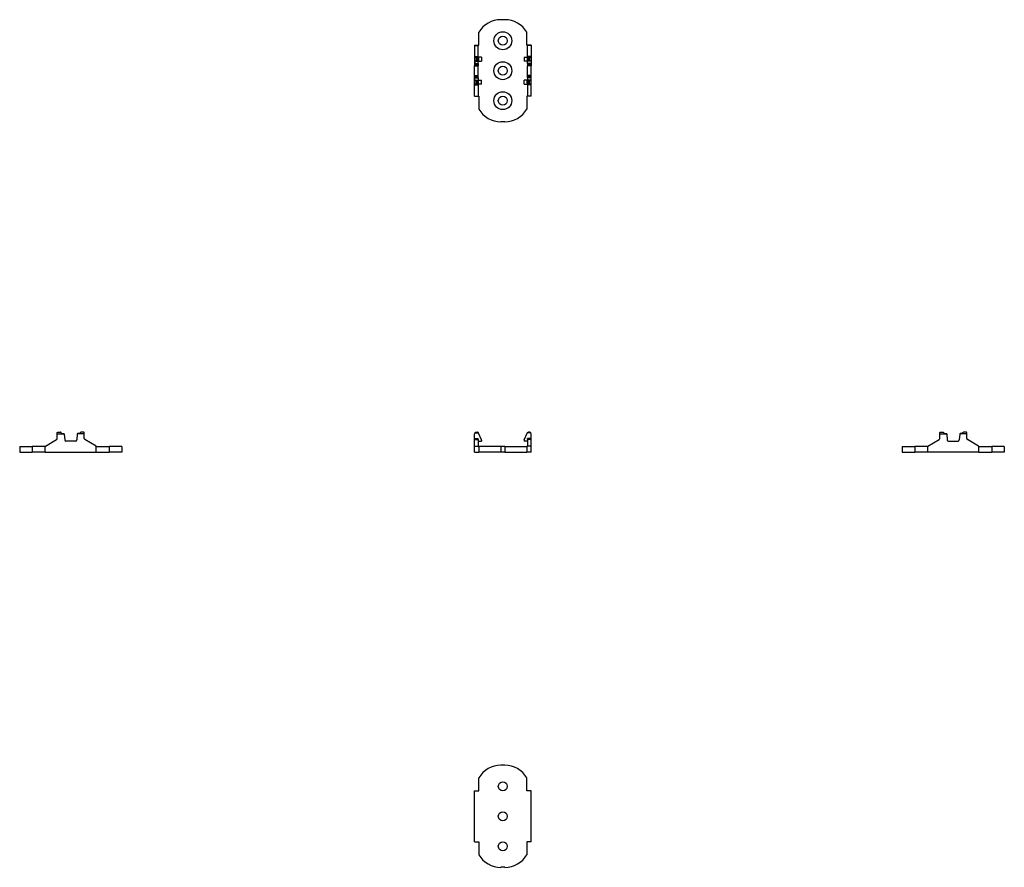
# Model space of a CAD drawing. Header units: millimetres. Extents: x 61 to 390, y 10 to 293.
import ezdxf

# ---------------------------------------------------------------- set-up
doc = ezdxf.new("R2010")
doc.units = ezdxf.units.MM
doc.linetypes.add('SLD-Solid', pattern=[0])

msp = doc.modelspace()

# ---------------------------------------------------------------- linework, layer by layer
at = {"color": 7, "linetype": 'SLD-Solid', "lineweight": 25}
for p, q in [((223.23, 293.03), (221.96, 293.03)), ((214.59, 284.51), (214.59, 288.86)), ((230.59, 284.51), (230.59, 288.86)), ((213.19, 284.51), (214.39, 284.51)), ((213.19, 284.51), (213.19, 284.46)), ((213.19, 284.46), (214.39, 284.46)), ((213.19, 284.46), (213.19, 280.7)), ((214.39, 284.46), (214.39, 284.51)), ((214.39, 284.51), (214.59, 284.51)), ((214.39, 280.7), (214.39, 284.46)), ((230.79, 284.51), (230.59, 284.51)), ((231.99, 284.51), (230.79, 284.51)), ((230.79, 284.46), (230.79, 284.51)), ((231.99, 284.46), (230.79, 284.46)), ((230.79, 280.7), (230.79, 284.46)), ((231.99, 284.51), (231.99, 284.46)), ((231.99, 284.46), (231.99, 280.7)), ((213.19, 280.7), (214.39, 280.7)), ((213.19, 280.7), (213.19, 280.51)), ((213.19, 280.51), (213.19, 278.24)), ((213.19, 280.51), (213.29, 280.51)), ((213.29, 279.21), (213.2, 279.21)), ((213.2, 279.21), (213.2, 278.39)), ((213.29, 280.51), (214.46, 280.51)), ((213.29, 279.21), (214.46, 279.21)), ((213.69, 280.31), (213.69, 279.41)), ((213.69, 280.31), (214.06, 280.31)), ((213.69, 279.41), (214.06, 279.41)), ((214.06, 280.31), (214.06, 279.41)), ((214.39, 280.7), (214.39, 280.51)), ((214.39, 278.39), (214.39, 279.21)), ((214.46, 280.51), (214.52, 280.51)), ((214.52, 279.21), (214.46, 279.21)), ((214.52, 280.51), (214.52, 279.21)), ((215.48, 280.51), (214.52, 280.51)), ((214.52, 279.21), (215.48, 279.21)), ((215.48, 280.51), (215.48, 279.21)), ((215.48, 280.51), (215.49, 280.51)), ((215.49, 279.21), (215.48, 279.21)), ((215.49, 280.51), (215.49, 279.21)), ((229.69, 280.51), (229.69, 279.21)), ((229.71, 280.51), (229.69, 280.51)), ((229.69, 279.21), (229.71, 279.21)), ((229.71, 280.51), (229.71, 279.21)), ((229.71, 280.51), (230.66, 280.51)), ((230.66, 279.21), (229.71, 279.21)), ((230.72, 280.51), (230.66, 280.51)), ((230.66, 280.51), (230.66, 279.21)), ((230.66, 279.21), (230.72, 279.21)), ((231.89, 280.51), (230.72, 280.51)), ((231.89, 279.21), (230.72, 279.21)), ((231.99, 280.7), (230.79, 280.7)), ((230.79, 280.7), (230.79, 280.51)), ((230.79, 278.39), (230.79, 279.21)), ((231.49, 280.31), (231.12, 280.31)), ((231.12, 280.31), (231.12, 279.41)), ((231.49, 279.41), (231.12, 279.41)), ((231.49, 280.31), (231.49, 279.41)), ((231.99, 280.51), (231.89, 280.51)), ((231.89, 279.21), (231.99, 279.21)), ((231.99, 280.7), (231.99, 280.51)), ((231.99, 280.51), (231.99, 278.24)), ((231.99, 279.21), (231.99, 278.39)), ((213.19, 278.24), (213.19, 278.19)), ((213.19, 278.19), (214.39, 278.19)), ((213.19, 278.19), (213.19, 278.01)), ((213.19, 278.01), (214.39, 278.01)), ((213.19, 278.01), (213.19, 277.61)), ((213.19, 277.61), (214.39, 277.61)), ((213.19, 274.41), (213.19, 277.61)), ((213.2, 278.39), (214.39, 278.39)), ((214.39, 278.39), (214.39, 278.19)), ((214.39, 278.19), (214.39, 278.01)), ((214.39, 278.01), (214.39, 277.61)), ((214.39, 274.41), (214.39, 277.61)), ((231.99, 278.39), (230.79, 278.39)), ((230.79, 278.39), (230.79, 278.19)), ((231.99, 278.19), (230.79, 278.19)), ((230.79, 278.19), (230.79, 278.01)), ((231.99, 278.01), (230.79, 278.01)), ((230.79, 278.01), (230.79, 277.61)), ((231.99, 277.61), (230.79, 277.61)), ((230.79, 274.41), (230.79, 277.61)), ((231.99, 278.24), (231.99, 278.19)), ((231.99, 278.19), (231.99, 278.01)), ((231.99, 278.01), (231.99, 277.61)), ((231.99, 274.41), (231.99, 277.61)), ((213.19, 274.41), (214.39, 274.41)), ((213.19, 274.01), (213.19, 274.41)), ((213.19, 274.01), (214.39, 274.01)), ((213.19, 273.82), (213.19, 274.01)), ((213.19, 273.78), (213.19, 273.82)), ((213.19, 273.82), (214.39, 273.82)), ((213.19, 271.51), (213.19, 273.78)), ((213.2, 272.8), (213.2, 273.62)), ((213.2, 273.62), (214.39, 273.62)), ((213.29, 272.8), (213.2, 272.8)), ((213.29, 272.8), (214.46, 272.8)), ((214.39, 274.01), (214.39, 274.41)), ((214.39, 273.82), (214.39, 274.01)), ((214.39, 273.62), (214.39, 273.82)), ((214.39, 273.62), (214.39, 272.8)), ((214.52, 272.8), (214.46, 272.8)), ((214.52, 271.51), (214.52, 272.8)), ((214.52, 272.8), (215.48, 272.8)), ((215.48, 271.51), (215.48, 272.8)), ((215.49, 272.8), (215.48, 272.8)), ((215.49, 271.51), (215.49, 272.8)), ((229.69, 271.51), (229.69, 272.8)), ((229.69, 272.8), (229.71, 272.8)), ((229.71, 271.51), (229.71, 272.8)), ((230.66, 272.8), (229.71, 272.8)), ((230.66, 272.8), (230.72, 272.8)), ((230.66, 271.51), (230.66, 272.8)), ((231.89, 272.8), (230.72, 272.8)), ((231.99, 274.41), (230.79, 274.41)), ((230.79, 274.01), (230.79, 274.41)), ((231.99, 274.01), (230.79, 274.01)), ((230.79, 273.82), (230.79, 274.01)), ((231.99, 273.82), (230.79, 273.82)), ((230.79, 273.62), (230.79, 273.82)), ((231.99, 273.62), (230.79, 273.62)), ((230.79, 273.62), (230.79, 272.8)), ((231.89, 272.8), (231.99, 272.8)), ((231.99, 274.01), (231.99, 274.41)), ((231.99, 273.82), (231.99, 274.01)), ((231.99, 273.78), (231.99, 273.82)), ((231.99, 271.51), (231.99, 273.78)), ((231.99, 272.8), (231.99, 273.62)), ((213.19, 271.51), (213.29, 271.51)), ((213.19, 271.31), (213.19, 271.51)), ((213.19, 271.31), (214.39, 271.31)), ((213.19, 267.55), (213.19, 271.31)), ((213.29, 271.51), (214.46, 271.51)), ((213.69, 271.71), (213.69, 272.6)), ((213.69, 272.6), (214.06, 272.6)), ((213.69, 271.71), (214.06, 271.71)), ((214.06, 271.71), (214.06, 272.6)), ((214.39, 271.31), (214.39, 271.51)), ((214.39, 271.31), (214.39, 267.55)), ((214.46, 271.51), (214.52, 271.51)), ((215.48, 271.51), (214.52, 271.51)), ((215.48, 271.51), (215.49, 271.51)), ((229.71, 271.51), (229.69, 271.51)), ((229.71, 271.51), (230.66, 271.51)), ((230.72, 271.51), (230.66, 271.51)), ((231.89, 271.51), (230.72, 271.51)), ((230.79, 271.31), (230.79, 271.51)), ((231.99, 271.31), (230.79, 271.31)), ((230.79, 271.31), (230.79, 267.55)), ((231.12, 271.71), (231.12, 272.6)), ((231.49, 272.6), (231.12, 272.6)), ((231.49, 271.71), (231.12, 271.71)), ((231.49, 271.71), (231.49, 272.6)), ((231.99, 271.51), (231.89, 271.51)), ((231.99, 271.31), (231.99, 271.51)), ((231.99, 267.55), (231.99, 271.31)), ((213.19, 267.55), (214.39, 267.55)), ((213.19, 267.51), (213.19, 267.55)), ((213.19, 267.51), (214.39, 267.51)), ((214.39, 267.55), (214.39, 267.51)), ((214.39, 267.51), (214.59, 267.51)), ((214.59, 267.51), (214.59, 263.15)), ((230.59, 267.51), (230.59, 263.15)), ((230.79, 267.51), (230.59, 267.51)), ((231.99, 267.55), (230.79, 267.55)), ((230.79, 267.55), (230.79, 267.51)), ((231.99, 267.51), (230.79, 267.51)), ((231.99, 267.51), (231.99, 267.55)), ((223.23, 258.98), (221.96, 258.98)), ((73.95, 154.85), (73.95, 155.15)), ((73.95, 153.27), (73.95, 154.85)), ((73.95, 154.85), (76.22, 154.85)), ((74.15, 155.35), (75.05, 155.35)), ((75.25, 155.15), (75.25, 154.92)), ((75.25, 154.92), (76.07, 154.92)), ((76.27, 154.74), (76.45, 152.81)), ((80.63, 154.74), (80.45, 152.81)), ((82.95, 154.85), (80.68, 154.85)), ((81.65, 154.92), (80.83, 154.92)), ((81.65, 155.15), (81.65, 154.92)), ((82.75, 155.35), (81.85, 155.35)), ((82.95, 154.85), (82.95, 155.15)), ((82.95, 153.27), (82.95, 154.85)), ((213.19, 153.27), (213.19, 154.85)), ((213.29, 155.15), (214.46, 155.15)), ((213.69, 155.35), (214.06, 155.35)), ((215.48, 152.85), (214.52, 155.05)), ((229.71, 152.85), (230.66, 155.05)), ((231.89, 155.15), (230.72, 155.15)), ((231.49, 155.35), (231.12, 155.35)), ((231.99, 153.27), (231.99, 154.85)), ((368.35, 154.85), (368.35, 155.15)), ((368.35, 153.27), (368.35, 154.85)), ((368.35, 154.85), (370.62, 154.85)), ((368.55, 155.35), (369.45, 155.35)), ((369.65, 155.15), (369.65, 154.92)), ((369.65, 154.92), (370.47, 154.92)), ((370.67, 154.74), (370.85, 152.81)), ((375.04, 154.74), (374.85, 152.81)), ((377.35, 154.85), (375.08, 154.85)), ((376.06, 154.92), (375.24, 154.92)), ((376.06, 155.15), (376.06, 154.92)), ((377.15, 155.35), (376.26, 155.35)), ((377.35, 154.85), (377.35, 155.15)), ((377.35, 153.27), (377.35, 154.85)), ((70, 150.68), (73.76, 152.92)), ((80.05, 152.41), (76.85, 152.41)), ((86.9, 150.68), (83.15, 152.92)), ((213.19, 153.27), (214.39, 153.27)), ((213.19, 152.92), (213.19, 153.27)), ((213.19, 152.92), (214.39, 152.92)), ((213.19, 150.68), (213.19, 152.92)), ((214.39, 152.92), (214.39, 153.27)), ((214.39, 152.92), (214.39, 150.68)), ((214.39, 152.35), (215.49, 152.35)), ((215.49, 152.77), (215.49, 152.35)), ((229.69, 152.77), (229.69, 152.35)), ((230.79, 152.35), (229.69, 152.35)), ((231.99, 153.27), (230.79, 153.27)), ((230.79, 152.92), (230.79, 153.27)), ((231.99, 152.92), (230.79, 152.92)), ((230.79, 152.92), (230.79, 150.68)), ((231.99, 152.92), (231.99, 153.27)), ((231.99, 150.68), (231.99, 152.92)), ((364.4, 150.68), (368.16, 152.92)), ((371.25, 152.41), (374.45, 152.41)), ((381.31, 150.68), (377.55, 152.92)), ((61.43, 150.65), (61.43, 148.75)), ((61.43, 150.65), (65.6, 150.65)), ((61.43, 148.75), (65.6, 148.75)), ((65.6, 150.65), (65.6, 148.75)), ((69.95, 150.65), (65.6, 150.65)), ((69.95, 148.75), (65.6, 148.75)), ((69.95, 148.75), (69.95, 150.66)), ((69.95, 148.75), (86.95, 148.75)), ((86.95, 148.75), (86.95, 150.66)), ((86.95, 150.65), (91.3, 150.65)), ((86.95, 148.75), (91.3, 148.75)), ((91.3, 150.65), (91.3, 148.75)), ((95.47, 150.65), (91.3, 150.65)), ((95.47, 148.75), (91.3, 148.75)), ((95.47, 150.65), (95.47, 148.75)), ((213.19, 150.68), (214.39, 150.68)), ((213.19, 150.66), (213.19, 150.68)), ((213.19, 150.66), (214.39, 150.66)), ((213.19, 148.75), (213.19, 150.66)), ((213.19, 148.75), (214.59, 148.75)), ((214.39, 150.68), (214.39, 150.66)), ((214.39, 150.66), (214.39, 150.65)), ((214.39, 150.65), (214.59, 150.65)), ((214.59, 150.65), (214.59, 148.75)), ((221.96, 150.65), (214.59, 150.65)), ((221.96, 148.75), (214.59, 148.75)), ((221.96, 150.65), (221.96, 148.75)), ((223.23, 150.65), (221.96, 150.65)), ((223.23, 148.75), (221.96, 148.75)), ((223.23, 150.65), (223.23, 148.75)), ((223.23, 150.65), (230.59, 150.65)), ((223.23, 148.75), (230.59, 148.75)), ((230.59, 150.65), (230.59, 148.75)), ((230.79, 150.65), (230.59, 150.65)), ((231.99, 148.75), (230.59, 148.75)), ((230.79, 150.68), (230.79, 150.66)), ((231.99, 150.68), (230.79, 150.68)), ((231.99, 150.66), (230.79, 150.66)), ((230.79, 150.66), (230.79, 150.65)), ((231.99, 150.66), (231.99, 150.68)), ((231.99, 148.75), (231.99, 150.66)), ((355.83, 150.65), (355.83, 148.75)), ((355.83, 150.65), (360, 150.65)), ((355.83, 148.75), (360, 148.75)), ((360, 150.65), (360, 148.75)), ((364.35, 150.65), (360, 150.65)), ((364.35, 148.75), (360, 148.75)), ((364.35, 148.75), (364.35, 150.66)), ((381.35, 148.75), (364.35, 148.75)), ((381.35, 148.75), (381.35, 150.66)), ((381.35, 150.65), (385.71, 150.65)), ((381.35, 148.75), (385.71, 148.75)), ((385.71, 150.65), (385.71, 148.75)), ((389.88, 150.65), (385.71, 150.65)), ((389.88, 148.75), (385.71, 148.75)), ((389.88, 150.65), (389.88, 148.75)), ((223.23, 44.23), (221.96, 44.23)), ((214.59, 35.7), (214.59, 40.06)), ((230.59, 35.7), (230.59, 40.06)), ((213.19, 35.7), (214.59, 35.7)), ((213.19, 18.7), (213.19, 35.7)), ((231.99, 35.7), (230.59, 35.7)), ((231.99, 18.7), (231.99, 35.7)), ((213.19, 18.7), (214.59, 18.7)), ((214.59, 18.7), (214.59, 14.35)), ((231.99, 18.7), (230.59, 18.7)), ((230.59, 18.7), (230.59, 14.35)), ((223.23, 10.18), (221.96, 10.18))]:
    msp.add_line(p, q, dxfattribs=at)
for centre, radius in [((222.59, 286.01), 3), ((222.59, 286.01), 1.5), ((222.59, 276.01), 3), ((222.59, 276.01), 1.5), ((222.59, 266.01), 3), ((222.59, 266.01), 1.5), ((222.59, 37.2), 1.5), ((222.59, 27.2), 1.5), ((222.59, 17.2), 1.5)]:
    msp.add_circle(centre, radius, dxfattribs=at)
for centre, radius, start, end in [((221.96, 284.44), 8.59, 90, 149.0449), ((223.23, 284.44), 8.59, 30.9551, 90), ((221.96, 267.57), 8.59, 210.9551, 270), ((223.23, 267.57), 8.59, 270, 329.0449), ((76.07, 154.72), 0.2, 5.4251, 41.0689), ((80.83, 154.72), 0.2, 138.9311, 174.5749), ((213.69, 154.85), 0.5, 143.1301, 180), ((214.06, 154.85), 0.5, 23.434, 36.8699), ((231.12, 154.85), 0.5, 143.1301, 156.566), ((231.49, 154.85), 0.5, 0, 36.8699), ((370.47, 154.72), 0.2, 5.4251, 41.0689), ((375.24, 154.72), 0.2, 138.9311, 174.5749), ((73.55, 153.27), 0.4, 300.8336, 0), ((76.85, 152.81), 0.4, 180, 270), ((80.05, 152.81), 0.4, 270, 0), ((83.35, 153.27), 0.4, 180, 239.1664), ((215.29, 152.77), 0.2, 0, 23.434), ((229.89, 152.77), 0.2, 156.566, 180), ((367.95, 153.27), 0.4, 300.8336, 0), ((371.25, 152.81), 0.4, 180, 270), ((374.45, 152.81), 0.4, 270, 0), ((377.75, 153.27), 0.4, 180, 239.1664), ((69.89, 150.85), 0.2, 286.0074, 300.8336), ((87.01, 150.85), 0.2, 239.1664, 253.9926), ((364.3, 150.85), 0.2, 286.0074, 300.8336), ((381.41, 150.85), 0.2, 239.1664, 253.9926), ((221.96, 35.64), 8.59, 90, 149.0449), ((223.23, 35.64), 8.59, 30.9551, 90), ((221.96, 18.76), 8.59, 210.9551, 270), ((223.23, 18.76), 8.59, 270, 329.0449)]:
    msp.add_arc(centre, radius, start, end, dxfattribs=at)
for points in [[(213.29, 280.51), (213.34, 280.51), (213.41, 280.47), (213.55, 280.4), (213.62, 280.35), (213.69, 280.31)], [(213.29, 279.21), (213.34, 279.21), (213.41, 279.24), (213.55, 279.32), (213.62, 279.36), (213.69, 279.41)], [(214.46, 280.51), (214.41, 280.51), (214.35, 280.47), (214.21, 280.4), (214.14, 280.35), (214.06, 280.31)], [(214.46, 279.21), (214.41, 279.21), (214.35, 279.24), (214.21, 279.32), (214.14, 279.36), (214.06, 279.41)], [(230.72, 280.51), (230.77, 280.51), (230.84, 280.47), (230.98, 280.4), (231.05, 280.35), (231.12, 280.31)], [(230.72, 279.21), (230.77, 279.21), (230.84, 279.24), (230.98, 279.32), (231.05, 279.36), (231.12, 279.41)], [(231.89, 280.51), (231.84, 280.51), (231.77, 280.47), (231.64, 280.4), (231.56, 280.35), (231.49, 280.31)], [(231.89, 279.21), (231.84, 279.21), (231.77, 279.24), (231.64, 279.32), (231.56, 279.36), (231.49, 279.41)], [(213.29, 272.8), (213.34, 272.8), (213.41, 272.77), (213.55, 272.69), (213.62, 272.65), (213.69, 272.6)], [(214.46, 272.8), (214.41, 272.8), (214.35, 272.77), (214.21, 272.69), (214.14, 272.65), (214.06, 272.6)], [(230.72, 272.8), (230.77, 272.8), (230.84, 272.77), (230.98, 272.69), (231.05, 272.65), (231.12, 272.6)], [(231.89, 272.8), (231.84, 272.8), (231.77, 272.77), (231.64, 272.69), (231.56, 272.65), (231.49, 272.6)], [(213.29, 271.51), (213.34, 271.51), (213.41, 271.54), (213.55, 271.62), (213.62, 271.66), (213.69, 271.71)], [(214.46, 271.51), (214.41, 271.51), (214.35, 271.54), (214.21, 271.62), (214.14, 271.66), (214.06, 271.71)], [(230.72, 271.51), (230.77, 271.51), (230.84, 271.54), (230.98, 271.62), (231.05, 271.66), (231.12, 271.71)], [(231.89, 271.51), (231.84, 271.51), (231.77, 271.54), (231.64, 271.62), (231.56, 271.66), (231.49, 271.71)], [(73.95, 155.15), (73.95, 155.22), (73.98, 155.27), (74.06, 155.34), (74.1, 155.35), (74.15, 155.35)], [(75.25, 155.15), (75.25, 155.22), (75.21, 155.27), (75.14, 155.34), (75.09, 155.35), (75.05, 155.35)], [(81.65, 155.15), (81.65, 155.22), (81.69, 155.27), (81.76, 155.34), (81.81, 155.35), (81.85, 155.35)], [(82.95, 155.15), (82.95, 155.22), (82.92, 155.27), (82.84, 155.34), (82.8, 155.35), (82.75, 155.35)], [(213.29, 155.15), (213.34, 155.22), (213.41, 155.27), (213.55, 155.34), (213.62, 155.35), (213.69, 155.35)], [(214.46, 155.15), (214.41, 155.22), (214.35, 155.27), (214.21, 155.34), (214.14, 155.35), (214.06, 155.35)], [(230.72, 155.15), (230.77, 155.22), (230.84, 155.27), (230.98, 155.34), (231.05, 155.35), (231.12, 155.35)], [(231.89, 155.15), (231.84, 155.22), (231.77, 155.27), (231.64, 155.34), (231.56, 155.35), (231.49, 155.35)], [(368.35, 155.15), (368.35, 155.22), (368.39, 155.27), (368.46, 155.34), (368.51, 155.35), (368.55, 155.35)], [(369.65, 155.15), (369.65, 155.22), (369.62, 155.27), (369.54, 155.34), (369.5, 155.35), (369.45, 155.35)], [(376.06, 155.15), (376.06, 155.22), (376.09, 155.27), (376.17, 155.34), (376.21, 155.35), (376.26, 155.35)], [(377.35, 155.15), (377.35, 155.22), (377.32, 155.27), (377.24, 155.34), (377.2, 155.35), (377.15, 155.35)]]:
    msp.add_open_spline(points, degree=3, knots=[0, 0, 0, 0, 0.5, 0.5, 1, 1, 1, 1], dxfattribs=at)
for points in [[(213.2, 278.39), (213.2, 278.33), (213.19, 278.28), (213.19, 278.24)], [(231.99, 278.39), (231.99, 278.33), (231.99, 278.28), (231.99, 278.24)], [(213.2, 273.62), (213.2, 273.68), (213.19, 273.74), (213.19, 273.78)], [(231.99, 273.62), (231.99, 273.68), (231.99, 273.74), (231.99, 273.78)], [(76.07, 154.92), (76.13, 154.92), (76.18, 154.89), (76.22, 154.85)], [(80.83, 154.92), (80.77, 154.92), (80.72, 154.89), (80.68, 154.85)], [(370.47, 154.92), (370.53, 154.92), (370.58, 154.89), (370.62, 154.85)], [(375.24, 154.92), (375.18, 154.92), (375.12, 154.89), (375.08, 154.85)]]:
    msp.add_open_spline(points, degree=3, dxfattribs=at)

doc.saveas('drawing.dxf')
